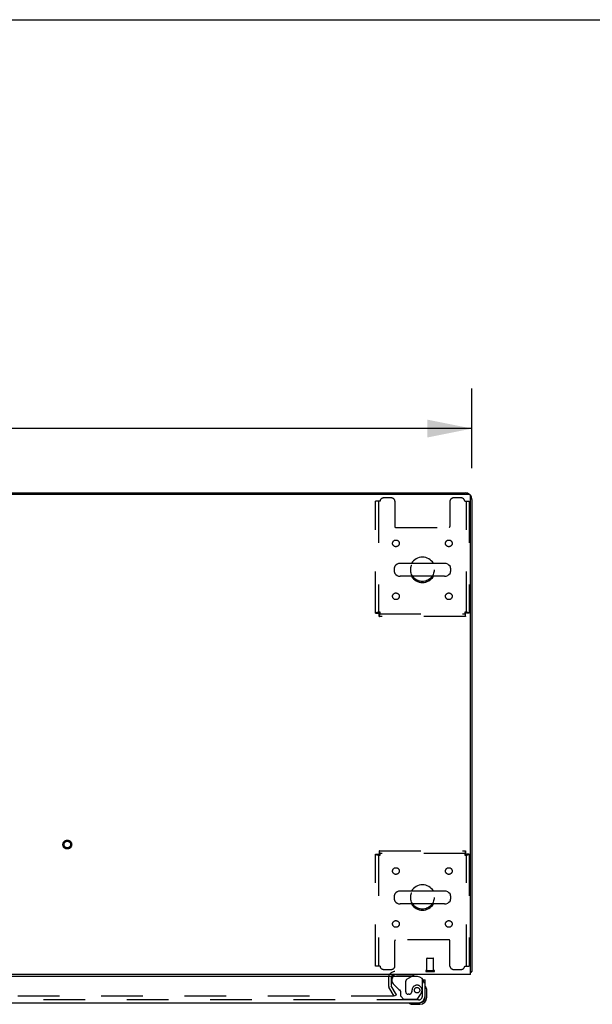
# Model space of a CAD drawing. Header units: inches. Extents: x 0 to 283, y 0 to 183.
# Tile 77 of 83: x 120 to 142, y 147 to 183. Entities that reach past the tile are written whole.
import ezdxf

# ---------------------------------------------------------------- set-up
doc = ezdxf.new("R2010")
doc.units = ezdxf.units.IN
doc.header["$LTSCALE"] = 15.583333
doc.header["$MEASUREMENT"] = 0
doc.linetypes.add('HIDDEN', pattern=[0.2, 0.1, -0.1])
doc.layers.get('0').update_dxf_attribs({"linetype": 'CONTINUOUS'})
for name, color, linetype in [('DEFAULT_2', 8, 'HIDDEN'), ('DIMENSIONS', 7, 'CONTINUOUS'), ('RIGHTHAND_DOOR_ASSEMBLY', 7, 'CONTINUOUS')]:
    doc.layers.add(name, color=color, linetype=linetype)
doc.styles.get("Standard").update_dxf_attribs({"font": 'arial.ttf'})
doc.dimstyles.new('DIMSTYLE_1', dxfattribs={"dimtxt": 1.25, "dimasz": 1.666667, "dimexe": 0.09, "dimexo": 0.07, "dimgap": 0.0375, "dimtad": 0, "dimtih": 1, "dimtoh": 1, "dimzin": 4, "dimdsep": 46, "dimtxsty": 'Standard', "dimblk": '_FILLED', "dimblk1": '_FILLED', "dimblk2": '_FILLED', "dimcen": 0.09, "dimadec": 3, "dimazin": 1, "dimtfac": 1, "dimtdec": 3, "dimtofl": 0, "dimtmove": 0, "dimatfit": 3, "dimldrblk": '_FILLED', "dimfxl": 0, "dimtolj": 1, "dimtzin": 4, "dimarcsym": 0})

# ---------------------------------------------------------------- blocks, each defined once
blk = doc.blocks.new('_FILLED')
at = {"color": 0, "linetype": 'ByBlock'}
blk.add_solid([(0, 0), (-1, 0.2), (-1, -0.2)], dxfattribs=at)
blk = doc.blocks.new('*D1')
at = {"layer": 'DIMENSIONS', "color": 2, "linetype": 'Continuous'}
for p, q in [((59.417, 166.561), (59.417, 169.547)), ((137.167, 166.561), (137.167, 169.547)), ((59.417, 168.047), (95.483, 168.047)), ((137.167, 168.047), (101.101, 168.047))]:
    blk.add_line(p, q, dxfattribs=at)
at = {"layer": 'DIMENSIONS', "color": 2, "linetype": 'Continuous', "xscale": 1.6666666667, "yscale": 1.6666666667, "zscale": 1.6666666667, "rotation": 180}
blk.add_blockref('_FILLED', (59.417, 168.047), dxfattribs=at)
at = {"layer": 'DIMENSIONS', "color": 2, "linetype": 'Continuous', "xscale": 1.6666666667, "yscale": 1.6666666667, "zscale": 1.6666666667}
blk.add_blockref('_FILLED', (137.167, 168.047), dxfattribs=at)
at = {"layer": 'DIMENSIONS', "color": 2, "linetype": 'Continuous', "insert": (98.292, 168.672), "char_height": 1.25, "width": 4.36803, "attachment_point": 2, "line_spacing_factor": 0.9}
blk.add_mtext('77.75', dxfattribs=at)

msp = doc.modelspace()

# ---------------------------------------------------------------- linework, layer by layer
at = {"color": 7, "linetype": 'Continuous'}
for p, q in [((0, 183.333), (283.333, 183.333)), ((66.917, 165.641), (129.667, 165.641)), ((129.667, 165.641), (129.667, 165.589)), ((134.259, 162.83), (134.259, 162.702)), ((136.144, 163.008), (134.481, 163.008)), ((136.367, 162.83), (136.367, 162.702)), ((136.144, 162.525), (134.481, 162.525)), ((134.259, 150.58), (134.259, 150.452)), ((136.144, 150.758), (134.481, 150.758)), ((136.367, 150.58), (136.367, 150.452)), ((136.144, 150.275), (134.481, 150.275)), ((137.115, 147.745), (137.167, 147.745))]:
    msp.add_line(p, q, dxfattribs=at)
at = {"color": 3, "linetype": 'Continuous'}
for p, q in [((59.529, 165.589), (137.055, 165.589)), ((129.667, 165.641), (136.92, 165.641)), ((137.115, 147.641), (137.115, 165.529)), ((137.167, 165.395), (137.167, 147.745)), ((137.115, 147.641), (59.469, 147.641))]:
    msp.add_line(p, q, dxfattribs=at)
for points in [[(137.115, 147.725), (137.117, 147.726), (137.121, 147.727), (137.125, 147.728), (137.129, 147.729), (137.132, 147.73)], [(137.132, 147.73), (137.14, 147.731), (137.143, 147.732), (137.146, 147.732), (137.149, 147.733), (137.152, 147.734), (137.154, 147.735), (137.157, 147.735), (137.159, 147.736), (137.161, 147.737), (137.163, 147.738), (137.164, 147.739), (137.165, 147.74), (137.166, 147.741), (137.166, 147.742), (137.167, 147.744), (137.167, 147.745)]]:
    msp.add_lwpolyline(points, dxfattribs=at)
for centre, radius, start, end in [((136.92, 165.395), 0.246, 50.5384, 90), ((137.055, 165.529), 0.06, 0, 90), ((136.92, 165.395), 0.246, 0, 39.4624), ((134.288, 147.499), 0.142, 90, 153.5225)]:
    msp.add_arc(centre, radius, start, end, dxfattribs=at)
at = {"color": 7, "linetype": 'Continuous'}
for centre, radius, start, end in [((135.313, 162.766), 0.475, 30.5571, 149.4429), ((134.384, 162.83), 0.125, 146.8152, 180), ((134.384, 162.702), 0.125, 180, 213.1848), ((134.481, 162.766), 0.241, 90, 146.8152), ((136.144, 162.766), 0.241, 33.1848, 90), ((136.242, 162.83), 0.125, 0, 33.1848), ((136.242, 162.702), 0.125, 326.8152, 360), ((134.481, 162.766), 0.241, 213.1848, 270), ((135.313, 162.766), 0.475, 210.5571, 329.4429), ((136.144, 162.766), 0.241, 270, 326.8152), ((135.313, 150.516), 0.475, 30.5571, 149.4429), ((134.384, 150.58), 0.125, 146.8152, 180), ((134.481, 150.516), 0.241, 90, 146.8152), ((136.144, 150.516), 0.241, 33.1848, 90), ((136.242, 150.58), 0.125, 0, 33.1848), ((134.384, 150.452), 0.125, 180, 213.1848), ((134.481, 150.516), 0.241, 213.1848, 270), ((135.313, 150.516), 0.475, 210.5571, 329.4429), ((136.144, 150.516), 0.241, 270, 326.8152), ((136.242, 150.452), 0.125, 326.8152, 360)]:
    msp.add_arc(centre, radius, start, end, dxfattribs=at)
at = {"layer": 'DEFAULT_2', "color": 8, "linetype": 'HIDDEN'}
for p, q in [((133.73, 165.329), (133.563, 165.329)), ((133.563, 161.15), (133.563, 165.329)), ((133.667, 165.329), (133.667, 161.15)), ((134.157, 165.454), (133.855, 165.454)), ((134.282, 165.329), (134.282, 164.384)), ((136.344, 165.329), (136.344, 164.384)), ((136.771, 165.454), (136.469, 165.454)), ((136.896, 165.329), (137.063, 165.329)), ((136.959, 161.15), (136.959, 165.329)), ((137.063, 165.329), (137.063, 161.15)), ((134.312, 164.354), (136.314, 164.354)), ((133.563, 161.15), (133.667, 161.15)), ((133.697, 161.12), (136.929, 161.12)), ((133.697, 161.016), (133.697, 161.12)), ((136.929, 161.016), (133.697, 161.016)), ((133.73, 161.183), (133.716, 161.178)), ((136.896, 161.183), (136.901, 161.169)), ((136.929, 161.016), (136.929, 161.12)), ((137.063, 161.15), (136.959, 161.15)), ((133.563, 152.132), (133.667, 152.132)), ((133.563, 147.954), (133.563, 152.132)), ((133.667, 152.132), (133.667, 147.954)), ((133.697, 152.266), (136.929, 152.266)), ((133.697, 152.266), (133.697, 152.162)), ((136.929, 152.162), (133.697, 152.162)), ((133.73, 152.099), (133.725, 152.113)), ((136.896, 152.099), (136.91, 152.104)), ((136.929, 152.266), (136.929, 152.162)), ((137.063, 152.132), (136.959, 152.132)), ((136.959, 147.954), (136.959, 152.132)), ((137.063, 152.132), (137.063, 147.954)), ((134.282, 147.954), (134.282, 148.899)), ((136.314, 148.929), (134.312, 148.929)), ((136.344, 147.954), (136.344, 148.899)), ((135.48, 147.788), (135.48, 148.235)), ((135.49, 148.245), (135.718, 148.245)), ((135.728, 147.788), (135.728, 148.235)), ((133.73, 147.954), (133.563, 147.954)), ((133.855, 147.829), (134.157, 147.829)), ((135.462, 147.788), (135.746, 147.788)), ((135.462, 147.745), (135.746, 147.745)), ((136.469, 147.829), (136.771, 147.829)), ((136.896, 147.954), (137.063, 147.954)), ((134.042, 147.499), (134.042, 147.237)), ((134.146, 147.499), (134.146, 147.237)), ((134.256, 146.829), (134.06, 147.168)), ((134.346, 146.881), (134.15, 147.22)), ((134.346, 146.881), (134.256, 146.829)), ((134.21, 146.829), (99.761, 146.829))]:
    msp.add_line(p, q, dxfattribs=at)
for points in [[(133.73, 161.183), (133.711, 161.181), (133.693, 161.178), (133.675, 161.176), (133.657, 161.174), (133.641, 161.171), (133.626, 161.169), (133.612, 161.167), (133.599, 161.164), (133.589, 161.162), (133.579, 161.16), (133.572, 161.157), (133.567, 161.155), (133.564, 161.152), (133.563, 161.15)], [(133.716, 161.178), (133.709, 161.176), (133.703, 161.174), (133.696, 161.171), (133.691, 161.169), (133.685, 161.167), (133.681, 161.164), (133.677, 161.162), (133.673, 161.16), (133.67, 161.157), (133.668, 161.155), (133.667, 161.152), (133.667, 161.15)], [(133.697, 161.12), (133.699, 161.121), (133.702, 161.122), (133.704, 161.124), (133.706, 161.126), (133.709, 161.13), (133.711, 161.134), (133.713, 161.139), (133.716, 161.144), (133.718, 161.15), (133.72, 161.156), (133.723, 161.162), (133.725, 161.169), (133.73, 161.183)], [(133.697, 161.016), (133.699, 161.017), (133.702, 161.02), (133.704, 161.026), (133.706, 161.033), (133.709, 161.042), (133.711, 161.053), (133.713, 161.065), (133.716, 161.079), (133.718, 161.094), (133.72, 161.111), (133.723, 161.128), (133.725, 161.146), (133.728, 161.164), (133.73, 161.183)], [(137.063, 161.15), (137.062, 161.152), (137.059, 161.155), (137.054, 161.157), (137.046, 161.16), (137.037, 161.162), (137.026, 161.164), (137.014, 161.167), (137, 161.169), (136.985, 161.171), (136.968, 161.174), (136.951, 161.176), (136.933, 161.178), (136.915, 161.181), (136.896, 161.183)], [(136.959, 161.15), (136.959, 161.152), (136.957, 161.155), (136.955, 161.157), (136.953, 161.16), (136.949, 161.162), (136.945, 161.164), (136.94, 161.167), (136.935, 161.169), (136.929, 161.171), (136.923, 161.174), (136.917, 161.176), (136.91, 161.178), (136.896, 161.183)], [(136.896, 161.183), (136.898, 161.164), (136.901, 161.146), (136.903, 161.128), (136.905, 161.111), (136.908, 161.094), (136.91, 161.079), (136.912, 161.065), (136.915, 161.053), (136.917, 161.042), (136.919, 161.033), (136.922, 161.026), (136.924, 161.02), (136.927, 161.017), (136.929, 161.016)], [(136.901, 161.169), (136.903, 161.162), (136.905, 161.156), (136.908, 161.15), (136.91, 161.144), (136.912, 161.139), (136.915, 161.134), (136.917, 161.13), (136.919, 161.126), (136.922, 161.124), (136.924, 161.122), (136.927, 161.121), (136.929, 161.12)], [(133.563, 152.132), (133.564, 152.13), (133.567, 152.127), (133.572, 152.125), (133.579, 152.123), (133.589, 152.12), (133.599, 152.118), (133.612, 152.116), (133.626, 152.113), (133.641, 152.111), (133.657, 152.109), (133.675, 152.106), (133.693, 152.104), (133.711, 152.101), (133.73, 152.099)], [(133.667, 152.132), (133.667, 152.13), (133.668, 152.127), (133.67, 152.125), (133.673, 152.123), (133.677, 152.12), (133.681, 152.118), (133.685, 152.116), (133.691, 152.113), (133.696, 152.111), (133.703, 152.109), (133.709, 152.106), (133.716, 152.104), (133.73, 152.099)], [(133.73, 152.099), (133.728, 152.118), (133.725, 152.136), (133.723, 152.154), (133.72, 152.172), (133.718, 152.188), (133.716, 152.203), (133.713, 152.217), (133.711, 152.23), (133.709, 152.241), (133.706, 152.25), (133.704, 152.257), (133.702, 152.262), (133.699, 152.265), (133.697, 152.266)], [(133.725, 152.113), (133.723, 152.12), (133.72, 152.126), (133.718, 152.133), (133.716, 152.138), (133.713, 152.144), (133.711, 152.148), (133.709, 152.152), (133.706, 152.156), (133.704, 152.159), (133.702, 152.161), (133.699, 152.162), (133.697, 152.162)], [(136.929, 152.266), (136.927, 152.265), (136.924, 152.262), (136.922, 152.257), (136.919, 152.25), (136.917, 152.241), (136.915, 152.23), (136.912, 152.217), (136.91, 152.203), (136.908, 152.188), (136.905, 152.172), (136.903, 152.154), (136.901, 152.136), (136.898, 152.118), (136.896, 152.099)], [(136.929, 152.162), (136.927, 152.162), (136.924, 152.161), (136.922, 152.159), (136.919, 152.156), (136.917, 152.152), (136.915, 152.148), (136.912, 152.144), (136.91, 152.138), (136.908, 152.133), (136.905, 152.126), (136.903, 152.12), (136.901, 152.113), (136.896, 152.099)], [(136.896, 152.099), (136.915, 152.101), (136.933, 152.104), (136.951, 152.106), (136.968, 152.109), (136.985, 152.111), (137, 152.113), (137.014, 152.116), (137.026, 152.118), (137.037, 152.12), (137.046, 152.123), (137.054, 152.125), (137.059, 152.127), (137.062, 152.13), (137.063, 152.132)], [(136.91, 152.104), (136.917, 152.106), (136.923, 152.109), (136.929, 152.111), (136.935, 152.113), (136.94, 152.116), (136.945, 152.118), (136.949, 152.12), (136.953, 152.123), (136.955, 152.125), (136.957, 152.127), (136.959, 152.13), (136.959, 152.132)], [(134.23, 146.846), (134.23, 146.844), (134.23, 146.842), (134.229, 146.84), (134.228, 146.839), (134.227, 146.837), (134.226, 146.835), (134.225, 146.834), (134.223, 146.832), (134.221, 146.831), (134.219, 146.83), (134.217, 146.83), (134.215, 146.829), (134.213, 146.829), (134.21, 146.829)], [(134.228, 146.854), (134.229, 146.852), (134.23, 146.85), (134.23, 146.848), (134.23, 146.846), (134.23, 146.846)]]:
    msp.add_lwpolyline(points, dxfattribs=at)
for centre, radius in [((134.323, 163.756), 0.125), ((136.302, 163.756), 0.125), ((135.313, 162.766), 0.438), ((134.323, 161.777), 0.125), ((136.302, 161.777), 0.125), ((122.035, 152.495), 0.164), ((122.035, 152.495), 0.124), ((134.323, 151.506), 0.125), ((136.302, 151.506), 0.125), ((135.313, 150.516), 0.438), ((134.323, 149.527), 0.125), ((136.302, 149.527), 0.125)]:
    msp.add_circle(centre, radius, dxfattribs=at)
for centre, radius, start, end in [((133.855, 165.329), 0.125, 90, 180), ((134.157, 165.329), 0.125, 0, 90), ((136.469, 165.329), 0.125, 90, 180), ((136.771, 165.329), 0.125, 0, 90), ((134.312, 164.384), 0.03, 180, 270), ((136.314, 164.384), 0.03, 270, 360), ((134.312, 148.899), 0.03, 90, 180), ((136.314, 148.899), 0.03, 0, 90), ((135.49, 148.235), 0.01, 90, 180), ((135.718, 148.235), 0.01, 0, 90), ((133.855, 147.954), 0.125, 180, 270), ((134.288, 147.499), 0.246, 90, 180), ((134.157, 147.954), 0.125, 270, 360), ((135.462, 147.767), 0.0215, 90, 270), ((135.746, 147.767), 0.0215, 270, 90), ((136.469, 147.954), 0.125, 180, 270), ((136.771, 147.954), 0.125, 270, 360), ((134.288, 147.499), 0.142, 153.5225, 180), ((134.179, 147.237), 0.137, 180, 210), ((134.179, 147.237), 0.033, 180, 210)]:
    msp.add_arc(centre, radius, start, end, dxfattribs=at)
at = {"layer": 'RIGHTHAND_DOOR_ASSEMBLY', "color": 8, "linetype": 'HIDDEN'}
for p, q in [((134.345, 147.641), (134.975, 147.641)), ((134.188, 147.362), (134.188, 147.484)), ((134.436, 147.072), (134.217, 147.291)), ((134.687, 147.378), (134.687, 146.998)), ((134.737, 147.464), (134.906, 147.562)), ((135.313, 147.437), (135.341, 147.437)), ((135.313, 146.83), (135.313, 147.437)), ((134.495, 147.013), (134.495, 146.834)), ((134.818, 146.9), (134.785, 146.9)), ((134.916, 146.998), (134.916, 146.987)), ((135.137, 146.742), (135.238, 146.886)), ((135.17, 146.687), (99.476, 146.687)), ((134.495, 146.834), (134.621, 146.708)), ((135.072, 146.708), (134.621, 146.708))]:
    msp.add_line(p, q, dxfattribs=at)
at = {"layer": 'RIGHTHAND_DOOR_ASSEMBLY', "color": 7, "linetype": 'Continuous'}
for p, q in [((134.975, 147.641), (134.975, 147.602)), ((134.906, 147.562), (134.975, 147.602)), ((135.341, 147.437), (135.417, 147.437)), ((135.477, 147.042), (135.474, 147.08)), ((135.477, 146.786), (135.477, 147.042)), ((134.92, 146.526), (134.958, 146.523)), ((134.958, 146.523), (135.214, 146.523)), ((135.17, 146.583), (135.214, 146.583)), ((135.417, 146.786), (135.417, 146.83))]:
    msp.add_line(p, q, dxfattribs=at)
at = {"layer": 'RIGHTHAND_DOOR_ASSEMBLY', "color": 3, "linetype": 'Continuous'}
for p, q in [((135.125, 147.562), (99.291, 147.562)), ((135.417, 146.83), (135.417, 147.437)), ((99.476, 146.583), (135.17, 146.583))]:
    msp.add_line(p, q, dxfattribs=at)
at = {"layer": 'RIGHTHAND_DOOR_ASSEMBLY', "color": 8, "linetype": 'HIDDEN'}
msp.add_circle((135.113, 147.05), 0.101, dxfattribs=at)
at = {"layer": 'RIGHTHAND_DOOR_ASSEMBLY', "color": 7, "linetype": 'Continuous'}
for centre, radius, start, end in [((134.345, 147.484), 0.157, 90, 150.1697), ((135.432, 147.163), 0.015, 96.3796, 180), ((135.429, 147.163), 0.015, 30.8899, 83.6204), ((135.227, 147.042), 0.25, 0, 30.8899), ((134.837, 146.568), 0.015, 90, 173.6204), ((134.837, 146.571), 0.015, 186.3796, 239.1101), ((134.958, 146.773), 0.25, 239.1101, 270), ((135.214, 146.786), 0.263, 270, 360), ((135.214, 146.786), 0.203, 270, 360)]:
    msp.add_arc(centre, radius, start, end, dxfattribs=at)
at = {"layer": 'RIGHTHAND_DOOR_ASSEMBLY', "color": 8, "linetype": 'HIDDEN'}
for centre, radius, start, end in [((134.345, 147.484), 0.157, 150.1697, 180), ((134.288, 147.362), 0.1, 180, 225), ((134.787, 147.378), 0.1, 120.092, 180), ((134.507, 147.142), 0.1, 225, 248.3904), ((134.456, 147.013), 0.039, 0, 68.3904), ((134.785, 146.998), 0.098, 180, 270), ((134.818, 146.998), 0.098, 270, 360), ((135.309, 146.987), 0.393, 162.0702, 178.3401), ((135.113, 147.05), 0.187, 343.1561, 162.1518), ((134.923, 147.108), 0.386, 324.9, 343.1561), ((135.072, 146.787), 0.079, 270, 324.9), ((135.17, 146.83), 0.142, 270, 360)]:
    msp.add_arc(centre, radius, start, end, dxfattribs=at)
at = {"layer": 'RIGHTHAND_DOOR_ASSEMBLY', "color": 3, "linetype": 'Continuous'}
for centre, radius, start, end in [((135.125, 147.312), 0.25, 0, 90), ((135.17, 146.83), 0.246, 270, 360)]:
    msp.add_arc(centre, radius, start, end, dxfattribs=at)

# ---------------------------------------------------------------- dimensions: what is measured, and where the dimension line sits
at = {"layer": 'DIMENSIONS', "color": 2, "linetype": 'Continuous'}
dim = msp.add_linear_dim(base=(59.417, 168.047), p1=(137.167, 169.617), p2=(59.417, 169.617), angle=180, dimstyle='DIMSTYLE_1', dxfattribs=at)
dim.commit()
dim.dimension.update_dxf_attribs({"geometry": '*D1', "text_midpoint": (98.296, 168.03), "dimtype": 160})

doc.saveas('drawing.dxf')
